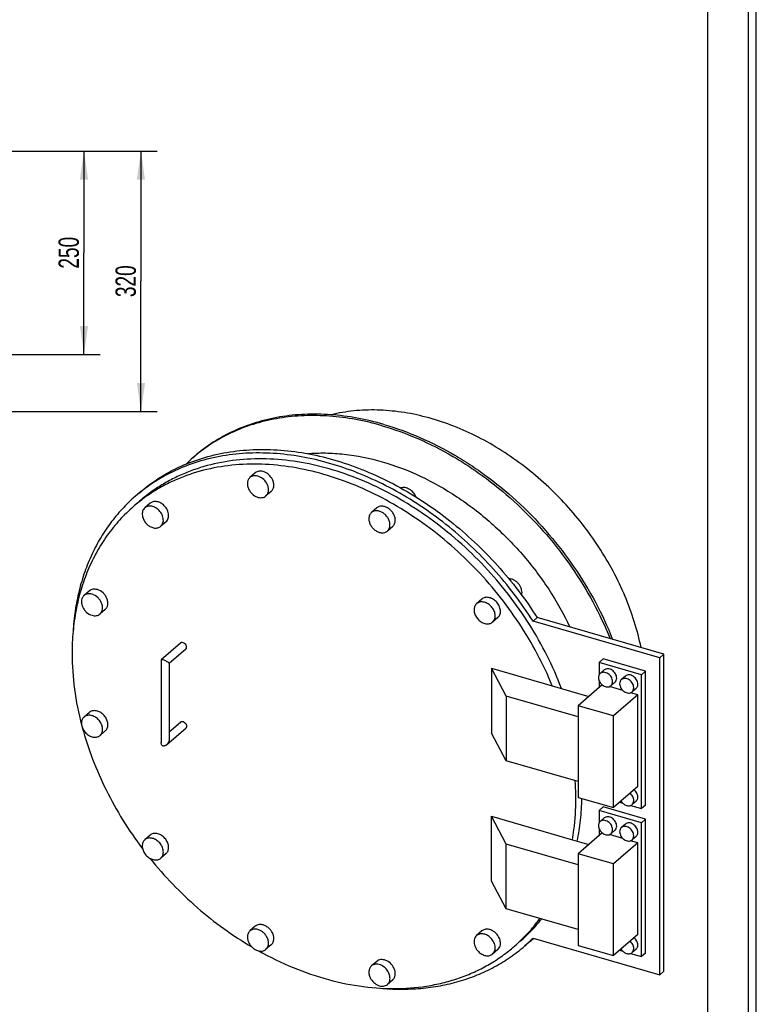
# Model space of a CAD drawing. Header units: millimetres. Extents: x 0 to 2100, y 0 to 2970.
# Tile 3 of 4: x 1195 to 2100, y 646 to 1856. Entities that reach past the tile are written whole.
import ezdxf

# ---------------------------------------------------------------- set-up
doc = ezdxf.new("R2010")
doc.units = ezdxf.units.MM
doc.header["$LTSCALE"] = 193.6
doc.layers.get('0').update_dxf_attribs({"linetype": 'CONTINUOUS'})
doc.layers.add('_2D-BEM', color=7, linetype='CONTINUOUS')
doc.layers.add('_ACHSEN', color=7, linetype='CONTINUOUS')
doc.styles.get("Standard").update_dxf_attribs({"font": 'txt', "width": 0.7})
doc.dimstyles.new('DIMSTYLE_3', dxfattribs={"dimtxt": 25, "dimasz": 35, "dimexe": 2, "dimexo": 1, "dimtad": 1, "dimdec": 1, "dimtxsty": 'Standard', "dimblk": '_FILLED', "dimblk1": '_FILLED', "dimblk2": '_FILLED', "dimcen": 0.09, "dimazin": 2, "dimtp": 0.5, "dimtm": 0.5, "dimtfac": 1, "dimtdec": 1, "dimtofl": 0, "dimtmove": 0, "dimatfit": 3, "dimldrblk": '_FILLED', "dimfxl": 1, "dimtolj": 1, "dimarcsym": 0})

# ---------------------------------------------------------------- blocks, each defined once
blk = doc.blocks.new('_FILLED')
at = {"color": 0, "linetype": 'ByBlock'}
blk.add_solid([(0, 0), (-1, 0.143), (-1, -0.143)], dxfattribs=at)
blk = doc.blocks.new('*D4')
at = {"layer": '_2D-BEM', "color": 2, "linetype": 'Continuous', "transparency": 16777216}
for p, q in [((1019.7, 1694.8), (1293.7, 1694.8)), ((1273.7, 1694.8), (1273.7, 1569.8)), ((1273.7, 1444.8), (1273.7, 1569.8)), ((1003.7, 1444.8), (1293.7, 1444.8))]:
    blk.add_line(p, q, dxfattribs=at)
at = {"layer": '_2D-BEM', "color": 2, "linetype": 'Continuous', "transparency": 16777216, "xscale": 35, "yscale": 35, "zscale": 35}
for p, rotation in [((1273.7, 1694.8), 90), ((1273.7, 1444.8), 270)]:
    blk.add_blockref('_FILLED', p, dxfattribs=dict(at, rotation=rotation))
at = {"layer": '_2D-BEM', "color": 2, "linetype": 'Continuous', "transparency": 16777216, "insert": (1242.4, 1569.8), "char_height": 25, "width": 85.714, "attachment_point": 2, "rotation": 90, "line_spacing_factor": 0.9}
blk.add_mtext('250', dxfattribs=at)
blk = doc.blocks.new('*D8')
at = {"layer": '_2D-BEM', "color": 2, "linetype": 'Continuous', "transparency": 16777216}
for p, q in [((1019.7, 1694.8), (1363.7, 1694.8)), ((1343.7, 1694.8), (1343.7, 1534.8)), ((1343.7, 1374.8), (1343.7, 1534.8)), ((1158.2, 1374.8), (1363.7, 1374.8))]:
    blk.add_line(p, q, dxfattribs=at)
at = {"layer": '_2D-BEM', "color": 2, "linetype": 'Continuous', "transparency": 16777216, "xscale": 35, "yscale": 35, "zscale": 35}
for p, rotation in [((1343.7, 1694.8), 90), ((1343.7, 1374.8), 270)]:
    blk.add_blockref('_FILLED', p, dxfattribs=dict(at, rotation=rotation))
at = {"layer": '_2D-BEM', "color": 2, "linetype": 'Continuous', "transparency": 16777216, "insert": (1312.4, 1534.8), "char_height": 25, "width": 85.714, "attachment_point": 2, "rotation": 90, "line_spacing_factor": 0.9}
blk.add_mtext('320', dxfattribs=at)

msp = doc.modelspace()

# ---------------------------------------------------------------- linework, layer by layer
at = {"color": 7, "linetype": 'Continuous'}
for p, q in [((2100, 0), (2100, 2970)), ((2100, 0), (2100, 2970)), ((1407.76, 1318.08), (1409.76, 1319.81)), ((1341.88, 1274.92), (1336.88, 1270.59)), ((1830.6, 1121.47), (1825.6, 1117.14)), ((1981.46, 1072.15), (1825.6, 1117.14)), ((1986.46, 1076.48), (1830.6, 1121.47)), ((1392.18, 1090.08), (1368.54, 1069.61)), ((1398.73, 1082.52), (1378.51, 1065.01)), ((1368.45, 1069.41), (1368.45, 968.09)), ((1378.45, 1065.08), (1378.45, 972.42)), ((1378.51, 1065.01), (1378.45, 1064.96)), ((1911.74, 1070.63), (1906.74, 1066.3)), ((1906.74, 1066.3), (1906.74, 1050.86)), ((1958.7, 1051.3), (1906.74, 1066.3)), ((1963.7, 1055.63), (1911.74, 1070.63)), ((1981.46, 1072.15), (1986.46, 1076.48)), ((1981.46, 682.44), (1981.46, 1072.15)), ((1986.46, 686.77), (1986.46, 1076.48)), ((1774.34, 1059.2), (1849.29, 1037.56)), ((1774.34, 1059.2), (1774.34, 979.52)), ((1792.64, 1025.05), (1774.34, 1059.2)), ((1963.7, 1055.63), (1958.7, 1051.3)), ((1963.7, 891.08), (1963.7, 1055.63)), ((1906.74, 1044.21), (1906.74, 1035.32)), ((1958.7, 886.75), (1958.7, 1051.3)), ((1849.29, 1037.56), (1894.32, 1024.56)), ((1910.69, 1038.74), (1881.07, 1013.09)), ((1935.94, 1031.89), (1919.51, 1036.63)), ((1954.37, 1026.57), (1945.49, 1029.13)), ((1881.07, 999.52), (1792.64, 1025.05)), ((1792.64, 1025.05), (1792.64, 945.37)), ((1954.37, 1026.57), (1924.37, 1000.59)), ((1954.37, 913.98), (1954.37, 1026.57)), ((1881.07, 1013.09), (1881.07, 900.5)), ((1924.37, 1000.59), (1881.07, 1013.09)), ((1378.45, 981.2), (1392.18, 993.08)), ((1924.37, 888), (1924.37, 1000.59)), ((1375.09, 965.05), (1398.73, 985.52)), ((1792.64, 945.37), (1774.34, 979.52)), ((1881.07, 919.84), (1792.64, 945.37)), ((1954.37, 913.98), (1924.37, 888)), ((1881.07, 900.5), (1924.37, 888)), ((1911.74, 888.76), (1906.74, 884.43)), ((1906.74, 884.43), (1906.74, 868.99)), ((1958.7, 869.43), (1906.74, 884.43)), ((1963.7, 873.76), (1911.74, 888.76)), ((1931.87, 894.5), (1935.94, 893.32)), ((1945.49, 890.57), (1958.7, 886.75)), ((1963.7, 891.08), (1958.7, 886.75)), ((1792.64, 843.18), (1774.34, 877.33)), ((1774.34, 877.33), (1874.02, 848.56)), ((1774.34, 797.66), (1774.34, 877.33)), ((1963.7, 873.76), (1958.7, 869.43)), ((1963.7, 709.22), (1963.7, 873.76)), ((1906.74, 862.34), (1906.74, 853.45)), ((1958.7, 704.89), (1958.7, 869.43)), ((1874.02, 848.56), (1894.32, 842.69)), ((1910.69, 856.87), (1881.07, 831.22)), ((1935.94, 850.02), (1919.51, 854.76)), ((1954.37, 844.7), (1945.49, 847.26)), ((1881.07, 817.65), (1792.64, 843.18)), ((1792.64, 763.51), (1792.64, 843.18)), ((1954.37, 844.7), (1924.37, 818.72)), ((1954.37, 732.12), (1954.37, 844.7)), ((1881.07, 831.22), (1881.07, 718.64)), ((1924.37, 818.72), (1881.07, 831.22)), ((1924.37, 706.14), (1924.37, 818.72)), ((1792.64, 763.51), (1774.34, 797.66)), ((1881.07, 737.98), (1792.64, 763.51)), ((1825.6, 727.43), (1981.46, 682.44)), ((1954.37, 732.12), (1924.37, 706.14)), ((1820.43, 722.33), (1815.43, 718)), ((1881.07, 718.64), (1924.37, 706.14)), ((1931.87, 712.63), (1935.94, 711.46)), ((1945.49, 708.7), (1958.7, 704.89)), ((1963.7, 709.22), (1958.7, 704.89)), ((1981.46, 682.44), (1986.46, 686.77))]:
    msp.add_line(p, q, dxfattribs=at)
at = {"color": 3, "linetype": 'Continuous'}
msp.add_line((2090, 2950), (2090, 0), dxfattribs=at)
at = {"color": 5, "linetype": 'Continuous'}
msp.add_line((2040, 2900), (2040, 50), dxfattribs=at)
at = {"color": 7, "linetype": 'Continuous'}
for centre, radius, start, end in [((1538.48, 1167.13), 199.69, 130.13453, 130.89339), ((1538.61, 1166.98), 199.88, 130.89439, 134.24871), ((1680.59, 873.69), 205.96, 312.73556, 314.75542), ((1685.79, 877.8), 205.67, 310.89362, 312.96805), ((1680.8, 873.46), 205.65, 310.89355, 312.73514)]:
    msp.add_arc(centre, radius, start, end, dxfattribs=at)
for points, knots in [([(1642.16, 1358.89), (1631.34, 1362.02), (1609.72, 1367.13), (1577.17, 1371.31), (1545.33, 1371.82), (1514.58, 1368.65), (1485.26, 1361.82), (1457.73, 1351.41), (1432.31, 1337.53), (1416.95, 1326.04), (1409.76, 1319.81)], [0, 0, 0, 0, 0.1374706, 0.270815, 0.4000655, 0.525454, 0.6474189, 0.766599, 0.8838098, 1, 1, 1, 1]), ([(1640.16, 1357.16), (1629.47, 1360.25), (1608.09, 1365.32), (1575.9, 1369.51), (1544.41, 1370.12), (1513.97, 1367.13), (1484.92, 1360.57), (1457.58, 1350.5), (1432.3, 1337.03), (1416.96, 1325.86), (1409.77, 1319.8)], [0, 0, 0, 0, 0.137378, 0.2706816, 0.3999391, 0.525371, 0.647397, 0.7666311, 0.8838593, 1, 1, 1, 1]), ([(1640.16, 1357.16), (1655.1, 1352.85), (1684.91, 1342.03), (1720.47, 1323.92), (1748.11, 1306.7), (1775.31, 1287.54), (1807.55, 1260.52), (1842.68, 1223.95), (1883.73, 1170.89), (1907.93, 1126.41), (1920.26, 1095.61)], [0, 0, 0, 0, 0.1179075, 0.2397201, 0.3018879, 0.3647305, 0.491888, 0.6201658, 0.748424, 1, 1, 1, 1]), ([(1642.16, 1358.89), (1657.21, 1354.55), (1687.23, 1343.63), (1723.04, 1325.34), (1750.86, 1307.94), (1778.22, 1288.57), (1810.62, 1261.26), (1845.88, 1224.31), (1886.98, 1170.72), (1911.1, 1125.8), (1923.29, 1094.72)], [0, 0, 0, 0, 0.1179344, 0.2397975, 0.3019958, 0.3648695, 0.4920816, 0.6203895, 0.748636, 1, 1, 1, 1]), ([(1825.6, 1117.14), (1811.21, 1139.73), (1786.69, 1171.88), (1749.21, 1210.14), (1709.21, 1244.71), (1665.56, 1273.73), (1619.47, 1295.99), (1584.68, 1308.9), (1549.77, 1317.99), (1515.16, 1323.16), (1486.68, 1324.15), (1464.5, 1322.89), (1443.1, 1320.32), (1417.23, 1314.66), (1392.66, 1305.65), (1374.22, 1296.55), (1356.72, 1286.29), (1344.5, 1277.19), (1336.88, 1270.59)], [0, 0, 0, 0, 0.1396652, 0.2096088, 0.2790939, 0.4151734, 0.4812864, 0.545743, 0.6083754, 0.6690929, 0.7278937, 0.7566147, 0.7849008, 0.8402558, 0.8942834, 0.920934, 0.9474035, 1, 1, 1, 1]), ([(1341.88, 1274.92), (1349.5, 1281.52), (1361.72, 1290.62), (1379.22, 1300.88), (1397.66, 1309.98), (1422.23, 1318.99), (1448.1, 1324.65), (1469.5, 1327.22), (1491.68, 1328.48), (1520.16, 1327.49), (1554.77, 1322.32), (1589.68, 1313.23), (1624.47, 1300.32), (1670.56, 1278.06), (1714.21, 1249.04), (1754.21, 1214.47), (1791.69, 1176.21), (1816.21, 1144.06), (1830.6, 1121.47)], [0, 0, 0, 0, 0.0525965, 0.079066, 0.1057166, 0.1597442, 0.2150992, 0.2433853, 0.2721063, 0.3309071, 0.3916246, 0.454257, 0.5187136, 0.5848266, 0.7209061, 0.7903912, 0.8603348, 1, 1, 1, 1]), ([(1548.23, 1322.96), (1555.65, 1323.58), (1570.75, 1324.08), (1601.66, 1322.13), (1641.19, 1314.09), (1687.86, 1296.28), (1732.98, 1270.77), (1775.17, 1238.38), (1813.13, 1200.1), (1845.68, 1157.14), (1863.32, 1125.88), (1870.92, 1109.84)], [0, 0, 0, 0, 0.0545814, 0.1105876, 0.2268918, 0.3488294, 0.4755549, 0.6057426, 0.7377483, 0.8697688, 1, 1, 1, 1]), ([(1849.29, 1037.56), (1838.26, 1064.42), (1817.41, 1103.37), (1782.75, 1150.75), (1743.63, 1194.93), (1698.83, 1233.22), (1649.89, 1263.94), (1612.16, 1282.58), (1573.74, 1296.69), (1535.22, 1306.05), (1497.17, 1310.5), (1460.19, 1309.95), (1424.84, 1304.4), (1397.03, 1295.6), (1376.26, 1286.16), (1361.5, 1277.96), (1347.56, 1268.64), (1338.82, 1261.69), (1334.62, 1258.05)], [0, 0, 0, 0, 0.1356854, 0.2047837, 0.2740609, 0.4111373, 0.4782116, 0.5437448, 0.6074364, 0.6690784, 0.7285743, 0.7859569, 0.8413999, 0.8952217, 0.9216825, 0.9479169, 0.9739974, 1, 1, 1, 1]), ([(1336.88, 1270.59), (1331.14, 1265.62), (1320.18, 1255.01), (1305.54, 1237.31), (1292.77, 1217.93), (1281.96, 1197.01), (1273.2, 1174.7), (1266.53, 1151.16), (1262, 1126.54), (1260.44, 1109.73), (1260.01, 1101.21)], [0, 0, 0, 0, 0.1191215, 0.2388756, 0.3598678, 0.4826517, 0.6077093, 0.7354361, 0.8661325, 1, 1, 1, 1]), ([(1334.62, 1258.05), (1328.59, 1252.82), (1317.1, 1241.61), (1301.92, 1222.8), (1288.88, 1202.11), (1278.07, 1179.72), (1269.59, 1155.81), (1263.5, 1130.57), (1259.84, 1104.21), (1259.05, 1086.26), (1259.05, 1077.18)], [0, 0, 0, 0, 0.1183828, 0.2374903, 0.3580115, 0.4805674, 0.6056864, 0.7337863, 0.8651654, 1, 1, 1, 1]), ([(1395.45, 1090.63), (1394.87, 1090.8), (1393.96, 1090.88), (1392.85, 1090.55), (1392.38, 1090.25), (1392.18, 1090.08)], [0, 0, 0, 0, 0.5240914, 0.7659654, 1, 1, 1, 1]), ([(1398.73, 1082.52), (1399, 1082.75), (1399.46, 1083.35), (1399.8, 1084.47), (1399.79, 1085.72), (1399.3, 1087.46), (1397.95, 1089.38), (1396.32, 1090.38), (1395.45, 1090.63)], [0, 0, 0, 0, 0.1045639, 0.215056, 0.3348628, 0.4640453, 0.7366779, 1, 1, 1, 1]), ([(1259.05, 1077.18), (1259.05, 1062.62), (1261.14, 1032.95), (1267, 1003.79), (1270.83, 989.19)], [0, 0, 0, 0, 0.4907682, 1, 1, 1, 1]), ([(1368.54, 1069.61), (1368.51, 1069.58), (1368.47, 1069.52), (1368.45, 1069.45), (1368.45, 1069.41)], [0, 0, 0, 0, 0.5064096, 1, 1, 1, 1]), ([(1370.95, 1069.41), (1370.64, 1069.5), (1370.1, 1069.64), (1369.38, 1069.75), (1368.88, 1069.75), (1368.62, 1069.67), (1368.54, 1069.61)], [0, 0, 0, 0, 0.3893588, 0.6829967, 0.8799509, 1, 1, 1, 1]), ([(1377.78, 1066), (1377.63, 1066.13), (1377.27, 1066.41), (1376.41, 1067), (1375.03, 1067.78), (1373.12, 1068.67), (1371.7, 1069.2), (1370.95, 1069.41)], [0, 0, 0, 0, 0.0802408, 0.1753697, 0.4093103, 0.6965642, 1, 1, 1, 1]), ([(1378.45, 1065.08), (1378.45, 1065.15), (1378.41, 1065.29), (1378.2, 1065.62), (1377.96, 1065.84), (1377.78, 1066)], [0, 0, 0, 0, 0.1668369, 0.3862119, 1, 1, 1, 1]), ([(1392.18, 993.08), (1392.38, 993.26), (1392.85, 993.56), (1393.96, 993.89), (1394.87, 993.8), (1395.45, 993.63)], [0, 0, 0, 0, 0.2340346, 0.4759086, 1, 1, 1, 1]), ([(1395.45, 993.63), (1396.32, 993.38), (1397.95, 992.39), (1399.3, 990.46), (1399.79, 988.72), (1399.8, 987.48), (1399.46, 986.36), (1399, 985.76), (1398.73, 985.52)], [0, 0, 0, 0, 0.2633221, 0.5359547, 0.6651372, 0.784944, 0.8954361, 1, 1, 1, 1]), ([(1271.55, 986.5), (1278.7, 960.04), (1293.81, 920.99), (1321.01, 872.24), (1337.09, 848.78), (1345.67, 837.39)], [0, 0, 0, 0, 0.4912789, 0.7442433, 1, 1, 1, 1]), ([(1370.95, 963.76), (1370.53, 963.88), (1369.74, 964.32), (1368.95, 965.42), (1368.53, 966.71), (1368.45, 967.63), (1368.45, 968.09)], [0, 0, 0, 0, 0.2446295, 0.4898653, 0.7414511, 1, 1, 1, 1]), ([(1377.78, 969), (1377.64, 968.63), (1376.98, 967.17), (1376, 965.84), (1375.09, 965.05)], [0, 0, 0, 0, 0.2492363, 1, 1, 1, 1]), ([(1378.45, 972.42), (1378.45, 972.13), (1378.39, 970.97), (1378.1, 969.82), (1377.78, 969)], [0, 0, 0, 0, 0.2464602, 1, 1, 1, 1]), ([(1375.09, 965.05), (1374.79, 964.8), (1374.17, 964.34), (1373.14, 963.83), (1372.04, 963.59), (1371.3, 963.66), (1370.95, 963.76)], [0, 0, 0, 0, 0.258932, 0.5138142, 0.7615501, 1, 1, 1, 1]), ([(1878.26, 898.43), (1878.26, 900.29), (1878.19, 907.78), (1877.86, 915.27), (1877.46, 920.89)], [0, 0, 0, 0, 0.2480969, 1, 1, 1, 1]), ([(1874.02, 848.56), (1874.73, 852.6), (1877.24, 869.1), (1878.26, 885.83), (1878.26, 898.43)], [0, 0, 0, 0, 0.2456173, 1, 1, 1, 1]), ([(1354.95, 825.48), (1372.49, 803.68), (1411.11, 763.47), (1456.26, 730.71), (1479.92, 716.8)], [0, 0, 0, 0, 0.5047741, 1, 1, 1, 1]), ([(1802.7, 717.56), (1808.51, 722.59), (1819.59, 733.36), (1829.37, 745.32), (1833.92, 751.57)], [0, 0, 0, 0, 0.4985821, 1, 1, 1, 1]), ([(1488.41, 711.94), (1502.15, 704.29), (1530.07, 690.73), (1573.31, 675.88), (1616.52, 667.08), (1658.85, 664.53), (1693.05, 667.72), (1719.04, 673.47), (1737.63, 679.29), (1755.4, 686.63), (1772.25, 695.45), (1788.11, 705.7), (1797.97, 713.46), (1802.7, 717.56)], [0, 0, 0, 0, 0.1410301, 0.2775196, 0.408958, 0.5351912, 0.656476, 0.7155156, 0.7736165, 0.8309319, 0.8876368, 0.9439244, 1, 1, 1, 1]), ([(1637.27, 666.08), (1645.74, 665.3), (1662.56, 664.47), (1687.5, 665.46), (1711.7, 668.72), (1734.97, 674.22), (1757.15, 681.93), (1778.11, 691.79), (1797.67, 703.73), (1809.71, 713.05), (1815.43, 718)], [0, 0, 0, 0, 0.1338386, 0.2645149, 0.392231, 0.517287, 0.6400778, 0.7610838, 0.8808569, 1, 1, 1, 1])]:
    msp.add_open_spline(points, degree=3, knots=knots, dxfattribs=at)
at = {"layer": '_ACHSEN', "color": 7, "linetype": 'Continuous'}
for p, q in [((1484.2, 1299.25), (1477.7, 1293.62)), ((1503.84, 1276.57), (1497.34, 1270.94)), ((1342.12, 1264.54), (1334.62, 1258.05)), ((1354.92, 1261.93), (1348.42, 1256.3)), ((1633.48, 1256.15), (1626.98, 1250.52)), ((1374.56, 1239.25), (1368.06, 1233.62)), ((1653.12, 1233.48), (1646.62, 1227.85)), ((1280.28, 1154.19), (1273.78, 1148.56)), ((1762.76, 1144.19), (1756.26, 1138.56)), ((1299.92, 1131.52), (1293.42, 1125.89)), ((1782.4, 1121.52), (1775.9, 1115.89)), ((1913.19, 1057.12), (1908.19, 1052.79)), ((1926.28, 1042), (1921.28, 1037.67)), ((1939.17, 1049.62), (1934.17, 1045.29)), ((1952.26, 1034.5), (1947.26, 1030.17)), ((1280.28, 1004.91), (1273.78, 999.28)), ((1299.92, 982.24), (1293.42, 976.61)), ((1952.26, 895.93), (1947.26, 891.6)), ((1913.19, 875.25), (1908.19, 870.92)), ((1926.28, 860.13), (1921.28, 855.8)), ((1939.17, 867.75), (1934.17, 863.42)), ((1354.92, 854.09), (1348.42, 848.46)), ((1952.26, 852.63), (1947.26, 848.3)), ((1374.56, 831.41), (1368.06, 825.78)), ((1484.2, 742.13), (1477.7, 736.5)), ((1762.76, 736.35), (1756.26, 730.72)), ((1503.84, 719.45), (1497.34, 713.82)), ((1810.2, 724.05), (1802.7, 717.56)), ((1952.26, 714.07), (1947.26, 709.74)), ((1782.4, 713.68), (1775.9, 708.05)), ((1633.48, 699.03), (1626.98, 693.4)), ((1653.12, 676.36), (1646.62, 670.73))]:
    msp.add_line(p, q, dxfattribs=at)
for points, knots in [([(1958.34, 1084.61), (1953.91, 1106.13), (1943.73, 1138.17), (1924.42, 1178.71), (1900.89, 1218.5), (1864.92, 1264.35), (1821.76, 1303.31), (1783.98, 1329.16), (1745.46, 1350.6), (1705.04, 1366.09), (1664.12, 1374.48), (1634.33, 1377.09), (1605.41, 1376.06), (1586.67, 1372.9), (1577.62, 1370.7)], [0, 0, 0, 0, 0.1259515, 0.1910553, 0.257116, 0.3905303, 0.5232783, 0.5885311, 0.652546, 0.7756493, 0.8345409, 0.8915099, 0.946609, 1, 1, 1, 1]), ([(1860.66, 1034.29), (1850.18, 1061.73), (1829.94, 1101.63), (1795.77, 1150.3), (1756.84, 1195.89), (1711.89, 1235.55), (1662.53, 1267.53), (1624.36, 1287.04), (1585.41, 1301.92), (1546.28, 1311.91), (1507.58, 1316.85), (1469.93, 1316.65), (1433.93, 1311.29), (1405.6, 1302.51), (1384.45, 1293.01), (1369.44, 1284.73), (1355.26, 1275.29), (1346.39, 1268.24), (1342.12, 1264.54)], [0, 0, 0, 0, 0.1350307, 0.203967, 0.2731793, 0.4103539, 0.4775585, 0.5432482, 0.6071028, 0.668896, 0.7285163, 0.7859855, 0.8414723, 0.8952969, 0.9217466, 0.9479635, 0.9740219, 1, 1, 1, 1]), ([(1498.77, 1285.53), (1497.72, 1287.64), (1494.87, 1291.43), (1489.98, 1294.63), (1485.76, 1295.78), (1482.74, 1295.87), (1479.96, 1295.18), (1478.37, 1294.2), (1477.7, 1293.62)], [0, 0, 0, 0, 0.2761065, 0.5442807, 0.6690499, 0.7856068, 0.8949433, 1, 1, 1, 1]), ([(1505.27, 1291.16), (1504.22, 1293.26), (1501.37, 1297.06), (1496.48, 1300.26), (1492.26, 1301.41), (1489.24, 1301.5), (1486.46, 1300.81), (1484.87, 1299.83), (1484.2, 1299.25)], [0, 0, 0, 0, 0.2761065, 0.5442807, 0.6690499, 0.7856068, 0.8949433, 1, 1, 1, 1]), ([(1477.7, 1293.62), (1477.26, 1293.24), (1476.45, 1292.38), (1475.18, 1290.3), (1474.36, 1287.14), (1474.66, 1283.04), (1475.62, 1280.34), (1476.27, 1279.03)], [0, 0, 0, 0, 0.1109256, 0.223847, 0.4610895, 0.720279, 1, 1, 1, 1]), ([(1497.34, 1270.94), (1497.78, 1271.32), (1498.58, 1272.18), (1499.85, 1274.25), (1500.68, 1277.41), (1500.38, 1281.52), (1499.42, 1284.21), (1498.77, 1285.53)], [0, 0, 0, 0, 0.1109256, 0.223847, 0.4610895, 0.720279, 1, 1, 1, 1]), ([(1503.84, 1276.57), (1504.28, 1276.95), (1505.08, 1277.81), (1506.35, 1279.88), (1507.18, 1283.04), (1506.88, 1287.15), (1505.92, 1289.84), (1505.27, 1291.16)], [0, 0, 0, 0, 0.1109257, 0.223847, 0.4610895, 0.720279, 1, 1, 1, 1]), ([(1476.27, 1279.03), (1477.31, 1276.92), (1480.16, 1273.12), (1485.06, 1269.93), (1489.28, 1268.78), (1492.3, 1268.69), (1495.07, 1269.38), (1496.66, 1270.35), (1497.34, 1270.94)], [0, 0, 0, 0, 0.2761065, 0.5442807, 0.6690499, 0.7856068, 0.8949433, 1, 1, 1, 1]), ([(1681.61, 1269.77), (1680.82, 1271.7), (1678.58, 1275.31), (1674.57, 1278.72), (1670.92, 1280.48), (1668.16, 1281.22), (1665.46, 1281.37), (1663.73, 1281.04), (1662.94, 1280.78)], [0, 0, 0, 0, 0.2655735, 0.5312857, 0.6584755, 0.7792138, 0.8928527, 1, 1, 1, 1]), ([(1364.73, 1254.33), (1363.47, 1255.43), (1361.38, 1256.82), (1358.37, 1257.98), (1356.13, 1258.45), (1353.94, 1258.53), (1351.88, 1258.2), (1350, 1257.47), (1348.91, 1256.72), (1348.42, 1256.3)], [0, 0, 0, 0, 0.2806823, 0.4144141, 0.5421849, 0.6637418, 0.7795824, 0.8910022, 1, 1, 1, 1]), ([(1371.23, 1259.96), (1369.97, 1261.06), (1367.88, 1262.44), (1364.87, 1263.61), (1362.63, 1264.08), (1360.44, 1264.16), (1358.38, 1263.83), (1356.5, 1263.1), (1355.41, 1262.35), (1354.92, 1261.93)], [0, 0, 0, 0, 0.2806823, 0.4144141, 0.5421849, 0.6637418, 0.7795824, 0.8910022, 1, 1, 1, 1]), ([(1374.56, 1239.25), (1375.18, 1239.79), (1376.3, 1241.09), (1377.37, 1243.48), (1377.82, 1246.21), (1377.57, 1250.18), (1375.66, 1255.19), (1372.88, 1258.53), (1371.23, 1259.96)], [0, 0, 0, 0, 0.1057753, 0.2152769, 0.3312164, 0.4547711, 0.721, 1, 1, 1, 1]), ([(1656.29, 1241.06), (1656.29, 1242.43), (1655.84, 1245.26), (1654.4, 1248.58), (1652.76, 1251.06), (1650.82, 1253.37), (1647.99, 1255.78), (1644.15, 1257.73), (1640.21, 1258.53), (1637.04, 1258.14), (1634.86, 1257.19), (1633.91, 1256.53), (1633.48, 1256.15)], [0, 0, 0, 0, 0.1246324, 0.2578953, 0.3266177, 0.3957887, 0.5324903, 0.6630975, 0.7841233, 0.8950987, 0.9480002, 1, 1, 1, 1]), ([(1348.42, 1256.3), (1347.79, 1255.76), (1346.68, 1254.46), (1345.61, 1252.06), (1345.16, 1249.34), (1345.41, 1245.36), (1347.31, 1240.36), (1350.09, 1237.01), (1351.74, 1235.58)], [0, 0, 0, 0, 0.1057753, 0.2152769, 0.3312164, 0.4547711, 0.721, 1, 1, 1, 1]), ([(1368.06, 1233.62), (1368.68, 1234.16), (1369.8, 1235.46), (1370.87, 1237.86), (1371.32, 1240.58), (1371.07, 1244.55), (1369.16, 1249.56), (1366.38, 1252.9), (1364.73, 1254.33)], [0, 0, 0, 0, 0.1057753, 0.2152769, 0.3312164, 0.4547711, 0.721, 1, 1, 1, 1]), ([(1626.98, 1250.52), (1626.47, 1250.09), (1625.55, 1249.07), (1624.54, 1247.24), (1623.93, 1245.16), (1623.81, 1243.69), (1623.81, 1242.94)], [0, 0, 0, 0, 0.2374169, 0.4804567, 0.7336979, 1, 1, 1, 1]), ([(1649.79, 1235.44), (1649.79, 1236.8), (1649.34, 1239.64), (1647.9, 1242.95), (1646.26, 1245.43), (1644.32, 1247.74), (1641.49, 1250.16), (1637.65, 1252.1), (1633.71, 1252.9), (1630.54, 1252.52), (1628.36, 1251.56), (1627.41, 1250.9), (1626.98, 1250.52)], [0, 0, 0, 0, 0.1246324, 0.2578953, 0.3266177, 0.3957887, 0.5324903, 0.6630975, 0.7841233, 0.8950987, 0.9480002, 1, 1, 1, 1]), ([(1351.74, 1235.58), (1353, 1234.49), (1355.09, 1233.1), (1358.11, 1231.94), (1360.35, 1231.47), (1362.53, 1231.39), (1364.59, 1231.72), (1366.47, 1232.45), (1367.57, 1233.2), (1368.06, 1233.62)], [0, 0, 0, 0, 0.2806823, 0.4144141, 0.5421849, 0.6637418, 0.7795824, 0.8910022, 1, 1, 1, 1]), ([(1623.81, 1242.94), (1623.81, 1241.57), (1624.25, 1238.74), (1625.7, 1235.42), (1627.34, 1232.94), (1629.27, 1230.63), (1632.11, 1228.22), (1635.94, 1226.27), (1639.89, 1225.47), (1643.06, 1225.86), (1645.24, 1226.81), (1646.19, 1227.47), (1646.62, 1227.85)], [0, 0, 0, 0, 0.1246324, 0.2578953, 0.3266177, 0.3957887, 0.5324903, 0.6630975, 0.7841233, 0.8950987, 0.9480002, 1, 1, 1, 1]), ([(1646.62, 1227.85), (1647.12, 1228.29), (1648.05, 1229.3), (1649.05, 1231.13), (1649.66, 1233.21), (1649.79, 1234.68), (1649.79, 1235.44)], [0, 0, 0, 0, 0.2374169, 0.4804567, 0.7336979, 1, 1, 1, 1]), ([(1653.12, 1233.48), (1653.62, 1233.91), (1654.55, 1234.93), (1655.55, 1236.76), (1656.16, 1238.84), (1656.29, 1240.31), (1656.29, 1241.06)], [0, 0, 0, 0, 0.2374169, 0.4804567, 0.7336978, 1, 1, 1, 1]), ([(1811.67, 1148.99), (1811.96, 1150.04), (1812.21, 1152.31), (1811.7, 1155.79), (1810.37, 1159.26), (1808.3, 1162.5), (1805.63, 1165.3), (1802.53, 1167.48), (1799.2, 1168.9), (1796.87, 1169.3), (1795.75, 1169.32)], [0, 0, 0, 0, 0.1121385, 0.2328736, 0.3610638, 0.4939288, 0.6277812, 0.7587517, 0.8835107, 1, 1, 1, 1]), ([(1283.6, 1150.22), (1282.7, 1150.48), (1280.9, 1150.81), (1278.23, 1150.71), (1275.79, 1149.99), (1274.39, 1149.09), (1273.78, 1148.56)], [0, 0, 0, 0, 0.2709665, 0.5256492, 0.7667315, 1, 1, 1, 1]), ([(1290.1, 1155.85), (1289.2, 1156.1), (1287.4, 1156.44), (1284.73, 1156.34), (1282.29, 1155.62), (1280.89, 1154.72), (1280.28, 1154.19)], [0, 0, 0, 0, 0.2709665, 0.5256492, 0.7667315, 1, 1, 1, 1]), ([(1293.42, 1125.89), (1293.82, 1126.24), (1294.57, 1127.03), (1295.78, 1128.9), (1296.66, 1131.74), (1296.61, 1135.49), (1295.53, 1139.34), (1293.52, 1143.01), (1289.89, 1147.21), (1286.2, 1149.46), (1283.6, 1150.22)], [0, 0, 0, 0, 0.0520028, 0.1048068, 0.2150709, 0.3346304, 0.4635463, 0.5991735, 0.7372214, 1, 1, 1, 1]), ([(1299.92, 1131.52), (1300.32, 1131.87), (1301.07, 1132.65), (1302.28, 1134.53), (1303.16, 1137.37), (1303.11, 1141.12), (1302.03, 1144.97), (1300.02, 1148.64), (1296.39, 1152.84), (1292.7, 1155.09), (1290.1, 1155.85)], [0, 0, 0, 0, 0.0520028, 0.1048068, 0.2150709, 0.3346304, 0.4635463, 0.5991735, 0.7372214, 1, 1, 1, 1]), ([(1273.78, 1148.56), (1273.37, 1148.21), (1272.62, 1147.43), (1271.41, 1145.55), (1270.54, 1142.71), (1270.59, 1138.96), (1271.66, 1135.11), (1273.67, 1131.44), (1277.3, 1127.24), (1280.99, 1124.99), (1283.6, 1124.24)], [0, 0, 0, 0, 0.0520028, 0.1048068, 0.2150709, 0.3346304, 0.4635463, 0.5991735, 0.7372214, 1, 1, 1, 1]), ([(1756.26, 1138.56), (1756.12, 1138.45), (1755.6, 1137.96), (1755.13, 1137.41), (1754.83, 1136.97)], [0, 0, 0, 0, 0.2491644, 1, 1, 1, 1]), ([(1777.33, 1117.48), (1777.73, 1118.07), (1778.42, 1119.37), (1779, 1121.55), (1779.13, 1123.91), (1778.72, 1127.26), (1777.1, 1131.44), (1773.81, 1135.79), (1769.53, 1139.05), (1765.45, 1140.57), (1762.23, 1140.82), (1760, 1140.54), (1757.96, 1139.81), (1756.78, 1139.02), (1756.26, 1138.56)], [0, 0, 0, 0, 0.0544622, 0.1113648, 0.1713378, 0.2345393, 0.3688281, 0.5090206, 0.6470998, 0.7758446, 0.8357188, 0.8925347, 0.9469369, 1, 1, 1, 1]), ([(1783.83, 1123.11), (1784.23, 1123.7), (1784.92, 1125), (1785.5, 1127.18), (1785.63, 1129.54), (1785.22, 1132.89), (1783.6, 1137.07), (1780.31, 1141.42), (1776.03, 1144.68), (1771.95, 1146.2), (1768.73, 1146.45), (1766.5, 1146.17), (1764.46, 1145.44), (1763.28, 1144.65), (1762.76, 1144.19)], [0, 0, 0, 0, 0.0544622, 0.1113648, 0.1713378, 0.2345393, 0.3688281, 0.5090206, 0.6470998, 0.7758446, 0.8357188, 0.8925347, 0.9469369, 1, 1, 1, 1]), ([(1283.6, 1124.24), (1284.5, 1123.98), (1286.3, 1123.64), (1288.97, 1123.74), (1291.41, 1124.46), (1292.81, 1125.36), (1293.42, 1125.89)], [0, 0, 0, 0, 0.2709665, 0.5256492, 0.7667315, 1, 1, 1, 1]), ([(1754.83, 1136.97), (1754.42, 1136.38), (1753.74, 1135.08), (1753.16, 1132.9), (1753.02, 1130.54), (1753.43, 1127.19), (1755.05, 1123.01), (1758.35, 1118.66), (1762.63, 1115.4), (1766.71, 1113.88), (1769.92, 1113.63), (1772.16, 1113.91), (1774.19, 1114.64), (1775.37, 1115.43), (1775.9, 1115.89)], [0, 0, 0, 0, 0.0544622, 0.1113648, 0.1713378, 0.2345393, 0.3688281, 0.5090206, 0.6470998, 0.7758446, 0.8357188, 0.8925347, 0.9469369, 1, 1, 1, 1]), ([(1775.9, 1115.89), (1776.03, 1116), (1776.56, 1116.49), (1777.02, 1117.04), (1777.33, 1117.48)], [0, 0, 0, 0, 0.2491644, 1, 1, 1, 1]), ([(1782.4, 1121.52), (1782.53, 1121.63), (1783.06, 1122.12), (1783.52, 1122.67), (1783.83, 1123.11)], [0, 0, 0, 0, 0.2491646, 1, 1, 1, 1]), ([(1908.19, 1052.79), (1907.85, 1052.49), (1907.23, 1051.82), (1906.32, 1050.16), (1906.07, 1048.7), (1906.07, 1047.73)], [0, 0, 0, 0, 0.2380212, 0.4816797, 1, 1, 1, 1]), ([(1923.39, 1042.73), (1923.39, 1044.59), (1922.46, 1047.49), (1920.13, 1050.6), (1917.86, 1052.54), (1915.3, 1053.83), (1912.67, 1054.37), (1910.18, 1054.07), (1908.76, 1053.28), (1908.19, 1052.79)], [0, 0, 0, 0, 0.2564723, 0.3945423, 0.531643, 0.6626316, 0.7840108, 0.8953103, 1, 1, 1, 1]), ([(1928.39, 1047.06), (1928.39, 1048.92), (1927.46, 1051.82), (1925.13, 1054.93), (1922.86, 1056.87), (1920.3, 1058.16), (1917.67, 1058.7), (1915.18, 1058.4), (1913.76, 1057.61), (1913.19, 1057.12)], [0, 0, 0, 0, 0.2564723, 0.3945423, 0.5316431, 0.6626317, 0.7840108, 0.8953103, 1, 1, 1, 1]), ([(1906.07, 1047.73), (1906.07, 1045.86), (1907, 1042.96), (1909.33, 1039.85), (1911.61, 1037.91), (1914.16, 1036.62), (1916.79, 1036.08), (1919.28, 1036.38), (1920.7, 1037.17), (1921.28, 1037.67)], [0, 0, 0, 0, 0.2564723, 0.3945423, 0.531643, 0.6626316, 0.7840108, 0.8953103, 1, 1, 1, 1]), ([(1921.28, 1037.67), (1921.62, 1037.96), (1922.23, 1038.64), (1923.14, 1040.29), (1923.39, 1041.75), (1923.39, 1042.73)], [0, 0, 0, 0, 0.2380212, 0.4816797, 1, 1, 1, 1]), ([(1926.28, 1042), (1926.62, 1042.29), (1927.23, 1042.97), (1928.14, 1044.62), (1928.39, 1046.08), (1928.39, 1047.06)], [0, 0, 0, 0, 0.2380212, 0.4816797, 1, 1, 1, 1]), ([(1934.17, 1045.29), (1933.83, 1044.99), (1933.21, 1044.32), (1932.3, 1042.66), (1932.05, 1041.2), (1932.05, 1040.23)], [0, 0, 0, 0, 0.2380212, 0.4816797, 1, 1, 1, 1]), ([(1949.37, 1035.23), (1949.37, 1037.09), (1948.44, 1039.99), (1946.11, 1043.1), (1943.84, 1045.04), (1941.28, 1046.33), (1938.65, 1046.87), (1936.16, 1046.57), (1934.74, 1045.78), (1934.17, 1045.29)], [0, 0, 0, 0, 0.2564723, 0.3945423, 0.531643, 0.6626316, 0.7840108, 0.8953103, 1, 1, 1, 1]), ([(1954.37, 1039.56), (1954.37, 1041.42), (1953.44, 1044.32), (1951.11, 1047.43), (1948.84, 1049.37), (1946.28, 1050.66), (1943.65, 1051.2), (1941.16, 1050.9), (1939.74, 1050.11), (1939.17, 1049.62)], [0, 0, 0, 0, 0.2564723, 0.3945423, 0.5316431, 0.6626317, 0.7840108, 0.8953103, 1, 1, 1, 1]), ([(1932.05, 1040.23), (1932.05, 1038.36), (1932.98, 1035.46), (1935.31, 1032.35), (1937.59, 1030.41), (1940.14, 1029.12), (1942.78, 1028.58), (1945.26, 1028.88), (1946.68, 1029.67), (1947.26, 1030.17)], [0, 0, 0, 0, 0.2564723, 0.3945423, 0.531643, 0.6626316, 0.7840108, 0.8953103, 1, 1, 1, 1]), ([(1947.26, 1030.17), (1947.6, 1030.46), (1948.21, 1031.14), (1949.12, 1032.79), (1949.37, 1034.25), (1949.37, 1035.23)], [0, 0, 0, 0, 0.2380212, 0.4816797, 1, 1, 1, 1]), ([(1952.26, 1034.5), (1952.6, 1034.79), (1953.21, 1035.47), (1954.12, 1037.12), (1954.37, 1038.58), (1954.37, 1039.56)], [0, 0, 0, 0, 0.2380212, 0.4816797, 1, 1, 1, 1]), ([(1283.6, 1006.7), (1282.99, 1006.52), (1281.8, 1006.05), (1280.75, 1005.32), (1280.28, 1004.91)], [0, 0, 0, 0, 0.5051453, 1, 1, 1, 1]), ([(1299.92, 982.24), (1300.42, 982.67), (1301.32, 983.66), (1302.32, 985.46), (1302.94, 987.49), (1303.15, 989.71), (1302.97, 992.04), (1302.19, 995.25), (1300.28, 999.12), (1296.85, 1003.03), (1293.26, 1005.43), (1290.19, 1006.6), (1287.91, 1007.08), (1285.7, 1007.14), (1284.27, 1006.89), (1283.6, 1006.7)], [0, 0, 0, 0, 0.0526584, 0.1065251, 0.1625907, 0.2214859, 0.2834357, 0.3482878, 0.4842743, 0.6237379, 0.7593696, 0.8239479, 0.8855935, 0.9441891, 1, 1, 1, 1]), ([(1273.78, 999.28), (1273.28, 998.85), (1272.37, 997.86), (1271.37, 996.06), (1270.76, 994.03), (1270.54, 991.81), (1270.72, 989.48), (1271.5, 986.27), (1273.42, 982.4), (1276.85, 978.49), (1280.43, 976.09), (1283.51, 974.92), (1285.78, 974.44), (1288, 974.38), (1289.42, 974.63), (1290.09, 974.82)], [0, 0, 0, 0, 0.0526584, 0.1065251, 0.1625907, 0.2214859, 0.2834357, 0.3482878, 0.4842743, 0.6237379, 0.7593696, 0.8239479, 0.8855935, 0.9441891, 1, 1, 1, 1]), ([(1277.1, 1001.07), (1276.49, 1000.89), (1275.3, 1000.42), (1274.25, 999.69), (1273.78, 999.28)], [0, 0, 0, 0, 0.5051452, 1, 1, 1, 1]), ([(1293.42, 976.61), (1293.92, 977.04), (1294.82, 978.03), (1295.82, 979.83), (1296.44, 981.87), (1296.65, 984.08), (1296.47, 986.41), (1295.69, 989.62), (1293.78, 993.49), (1290.35, 997.4), (1286.76, 999.8), (1283.69, 1000.98), (1281.41, 1001.45), (1279.2, 1001.51), (1277.77, 1001.26), (1277.1, 1001.07)], [0, 0, 0, 0, 0.0526584, 0.1065251, 0.1625907, 0.2214859, 0.2834357, 0.3482878, 0.4842743, 0.6237379, 0.7593696, 0.8239479, 0.8855935, 0.9441891, 1, 1, 1, 1]), ([(1290.09, 974.82), (1290.71, 975), (1291.89, 975.47), (1292.94, 976.2), (1293.42, 976.61)], [0, 0, 0, 0, 0.5051452, 1, 1, 1, 1]), ([(1954.37, 900.99), (1954.37, 902.65), (1953.63, 905.23), (1951.73, 908.13), (1950.45, 909.42), (1949.76, 909.98)], [0, 0, 0, 0, 0.4808633, 0.7397696, 1, 1, 1, 1]), ([(1879.94, 846.84), (1881.71, 855.33), (1884.44, 872.71), (1885.54, 890.27), (1885.71, 899.16)], [0, 0, 0, 0, 0.493626, 1, 1, 1, 1]), ([(1933.71, 896.09), (1934.48, 894.82), (1936.41, 892.56), (1939.58, 890.72), (1942.23, 890.12), (1944.12, 890.14), (1945.84, 890.61), (1946.83, 891.23), (1947.26, 891.6)], [0, 0, 0, 0, 0.2783444, 0.5450977, 0.6689488, 0.785019, 0.8944443, 1, 1, 1, 1]), ([(1949.37, 896.66), (1949.37, 898.32), (1948.64, 900.9), (1946.73, 903.8), (1945.45, 905.08), (1944.76, 905.65)], [0, 0, 0, 0, 0.4808631, 0.7397693, 1, 1, 1, 1]), ([(1947.26, 891.6), (1947.6, 891.9), (1948.21, 892.57), (1949.12, 894.23), (1949.37, 895.69), (1949.37, 896.66)], [0, 0, 0, 0, 0.2380212, 0.4816797, 1, 1, 1, 1]), ([(1952.26, 895.93), (1952.6, 896.23), (1953.21, 896.9), (1954.12, 898.56), (1954.37, 900.02), (1954.37, 900.99)], [0, 0, 0, 0, 0.2380212, 0.4816797, 1, 1, 1, 1]), ([(1923.39, 860.86), (1923.39, 862.73), (1922.46, 865.63), (1920.13, 868.74), (1917.86, 870.67), (1915.3, 871.97), (1912.67, 872.5), (1910.18, 872.21), (1908.76, 871.42), (1908.19, 870.92)], [0, 0, 0, 0, 0.2564723, 0.3945423, 0.531643, 0.6626316, 0.7840108, 0.8953103, 1, 1, 1, 1]), ([(1928.39, 865.19), (1928.39, 867.06), (1927.46, 869.96), (1925.13, 873.07), (1922.86, 875), (1920.3, 876.3), (1917.67, 876.83), (1915.18, 876.54), (1913.76, 875.75), (1913.19, 875.25)], [0, 0, 0, 0, 0.2564723, 0.3945423, 0.5316431, 0.6626317, 0.7840108, 0.8953103, 1, 1, 1, 1]), ([(1908.19, 870.92), (1907.85, 870.63), (1907.23, 869.95), (1906.32, 868.29), (1906.07, 866.83), (1906.07, 865.86)], [0, 0, 0, 0, 0.2380212, 0.4816797, 1, 1, 1, 1]), ([(1906.07, 865.86), (1906.07, 863.99), (1907, 861.09), (1909.33, 857.99), (1911.61, 856.05), (1914.16, 854.75), (1916.79, 854.22), (1919.28, 854.52), (1920.7, 855.3), (1921.28, 855.8)], [0, 0, 0, 0, 0.2564723, 0.3945423, 0.531643, 0.6626316, 0.7840108, 0.8953103, 1, 1, 1, 1]), ([(1921.28, 855.8), (1921.62, 856.09), (1922.23, 856.77), (1923.14, 858.43), (1923.39, 859.89), (1923.39, 860.86)], [0, 0, 0, 0, 0.2380212, 0.4816797, 1, 1, 1, 1]), ([(1926.28, 860.13), (1926.62, 860.42), (1927.23, 861.1), (1928.14, 862.76), (1928.39, 864.22), (1928.39, 865.19)], [0, 0, 0, 0, 0.2380212, 0.4816797, 1, 1, 1, 1]), ([(1934.17, 863.42), (1933.83, 863.13), (1933.21, 862.45), (1932.3, 860.79), (1932.05, 859.33), (1932.05, 858.36)], [0, 0, 0, 0, 0.2380212, 0.4816797, 1, 1, 1, 1]), ([(1949.37, 853.36), (1949.37, 855.23), (1948.44, 858.13), (1946.11, 861.24), (1943.84, 863.17), (1941.28, 864.47), (1938.65, 865), (1936.16, 864.71), (1934.74, 863.92), (1934.17, 863.42)], [0, 0, 0, 0, 0.2564723, 0.3945423, 0.531643, 0.6626316, 0.7840108, 0.8953103, 1, 1, 1, 1]), ([(1954.37, 857.69), (1954.37, 859.56), (1953.44, 862.46), (1951.11, 865.57), (1948.84, 867.5), (1946.28, 868.8), (1943.65, 869.33), (1941.16, 869.04), (1939.74, 868.25), (1939.17, 867.75)], [0, 0, 0, 0, 0.2564723, 0.3945423, 0.5316431, 0.6626317, 0.7840108, 0.8953103, 1, 1, 1, 1]), ([(1348.42, 848.46), (1348.28, 848.34), (1347.76, 847.86), (1347.29, 847.3), (1346.99, 846.86)], [0, 0, 0, 0, 0.2491644, 1, 1, 1, 1]), ([(1369.49, 827.38), (1369.89, 827.96), (1370.58, 829.26), (1371.16, 831.44), (1371.29, 833.8), (1370.88, 837.16), (1369.26, 841.34), (1365.97, 845.68), (1361.69, 848.95), (1357.61, 850.46), (1354.39, 850.71), (1352.16, 850.44), (1350.12, 849.7), (1348.94, 848.91), (1348.42, 848.46)], [0, 0, 0, 0, 0.0544622, 0.1113648, 0.1713378, 0.2345393, 0.3688281, 0.5090206, 0.6470998, 0.7758446, 0.8357188, 0.8925347, 0.9469369, 1, 1, 1, 1]), ([(1375.99, 833.01), (1376.39, 833.59), (1377.08, 834.89), (1377.66, 837.07), (1377.79, 839.43), (1377.38, 842.78), (1375.76, 846.97), (1372.47, 851.31), (1368.19, 854.58), (1364.11, 856.09), (1360.89, 856.34), (1358.66, 856.07), (1356.62, 855.33), (1355.44, 854.54), (1354.92, 854.09)], [0, 0, 0, 0, 0.0544622, 0.1113648, 0.1713378, 0.2345393, 0.3688281, 0.5090206, 0.6470998, 0.7758446, 0.8357188, 0.8925347, 0.9469369, 1, 1, 1, 1]), ([(1932.05, 858.36), (1932.05, 856.49), (1932.98, 853.59), (1935.31, 850.49), (1937.59, 848.55), (1940.14, 847.25), (1942.78, 846.72), (1945.26, 847.02), (1946.68, 847.8), (1947.26, 848.3)], [0, 0, 0, 0, 0.2564723, 0.3945423, 0.531643, 0.6626316, 0.7840108, 0.8953103, 1, 1, 1, 1]), ([(1947.26, 848.3), (1947.6, 848.59), (1948.21, 849.27), (1949.12, 850.93), (1949.37, 852.39), (1949.37, 853.36)], [0, 0, 0, 0, 0.2380212, 0.4816797, 1, 1, 1, 1]), ([(1952.26, 852.63), (1952.6, 852.92), (1953.21, 853.6), (1954.12, 855.26), (1954.37, 856.72), (1954.37, 857.69)], [0, 0, 0, 0, 0.2380212, 0.4816797, 1, 1, 1, 1]), ([(1346.99, 846.86), (1346.58, 846.28), (1345.9, 844.98), (1345.32, 842.8), (1345.18, 840.43), (1345.59, 837.08), (1347.21, 832.9), (1350.51, 828.56), (1354.79, 825.29), (1358.87, 823.78), (1362.08, 823.52), (1364.32, 823.8), (1366.35, 824.54), (1367.53, 825.33), (1368.06, 825.78)], [0, 0, 0, 0, 0.0544622, 0.1113648, 0.1713378, 0.2345393, 0.3688281, 0.5090206, 0.6470998, 0.7758446, 0.8357188, 0.8925347, 0.9469369, 1, 1, 1, 1]), ([(1368.06, 825.78), (1368.19, 825.9), (1368.72, 826.38), (1369.18, 826.93), (1369.49, 827.38)], [0, 0, 0, 0, 0.2491644, 1, 1, 1, 1]), ([(1374.56, 831.41), (1374.69, 831.53), (1375.22, 832.01), (1375.68, 832.56), (1375.99, 833.01)], [0, 0, 0, 0, 0.2491646, 1, 1, 1, 1]), ([(1810.2, 724.05), (1814.89, 728.12), (1823.93, 736.71), (1832.14, 746.1), (1836.02, 750.98)], [0, 0, 0, 0, 0.4990688, 1, 1, 1, 1]), ([(1500.51, 721.41), (1500.51, 722.77), (1500.06, 725.61), (1498.62, 728.92), (1496.98, 731.4), (1495.04, 733.72), (1492.21, 736.13), (1488.37, 738.07), (1484.43, 738.88), (1481.26, 738.49), (1479.08, 737.54), (1478.13, 736.87), (1477.7, 736.5)], [0, 0, 0, 0, 0.1246324, 0.2578953, 0.3266177, 0.3957887, 0.5324903, 0.6630975, 0.7841233, 0.8950987, 0.9480002, 1, 1, 1, 1]), ([(1507.01, 727.04), (1507.01, 728.4), (1506.56, 731.24), (1505.12, 734.55), (1503.48, 737.03), (1501.54, 739.34), (1498.71, 741.76), (1494.87, 743.7), (1490.93, 744.51), (1487.76, 744.12), (1485.58, 743.17), (1484.63, 742.5), (1484.2, 742.13)], [0, 0, 0, 0, 0.1246324, 0.2578953, 0.3266177, 0.3957887, 0.5324903, 0.6630975, 0.7841233, 0.8950987, 0.9480002, 1, 1, 1, 1]), ([(1779.07, 734.39), (1777.81, 735.48), (1775.72, 736.87), (1772.71, 738.03), (1770.47, 738.51), (1768.28, 738.58), (1766.22, 738.25), (1764.34, 737.52), (1763.25, 736.78), (1762.76, 736.35)], [0, 0, 0, 0, 0.2806823, 0.4144141, 0.5421849, 0.6637418, 0.7795824, 0.8910022, 1, 1, 1, 1]), ([(1477.7, 736.5), (1477.19, 736.06), (1476.27, 735.04), (1475.26, 733.21), (1474.65, 731.13), (1474.53, 729.66), (1474.53, 728.91)], [0, 0, 0, 0, 0.2374169, 0.4804567, 0.7336979, 1, 1, 1, 1]), ([(1474.53, 728.91), (1474.53, 727.54), (1474.97, 724.71), (1476.42, 721.4), (1478.06, 718.91), (1479.99, 716.6), (1482.83, 714.19), (1486.66, 712.25), (1490.61, 711.44), (1493.78, 711.83), (1495.96, 712.78), (1496.91, 713.45), (1497.34, 713.82)], [0, 0, 0, 0, 0.1246324, 0.2578953, 0.3266177, 0.3957887, 0.5324903, 0.6630975, 0.7841233, 0.8950987, 0.9480002, 1, 1, 1, 1]), ([(1503.84, 719.45), (1504.34, 719.89), (1505.27, 720.9), (1506.27, 722.73), (1506.88, 724.82), (1507.01, 726.29), (1507.01, 727.04)], [0, 0, 0, 0, 0.2374169, 0.4804567, 0.7336978, 1, 1, 1, 1]), ([(1756.26, 730.72), (1755.63, 730.18), (1754.52, 728.88), (1753.45, 726.49), (1753, 723.77), (1753.25, 719.79), (1755.15, 714.79), (1757.93, 711.44), (1759.58, 710.01)], [0, 0, 0, 0, 0.1057753, 0.2152769, 0.3312164, 0.4547711, 0.721, 1, 1, 1, 1]), ([(1772.57, 728.76), (1771.31, 729.85), (1769.22, 731.24), (1766.21, 732.4), (1763.97, 732.88), (1761.78, 732.95), (1759.72, 732.62), (1757.84, 731.89), (1756.75, 731.15), (1756.26, 730.72)], [0, 0, 0, 0, 0.2806823, 0.4144141, 0.5421849, 0.6637418, 0.7795824, 0.8910022, 1, 1, 1, 1]), ([(1775.9, 708.05), (1776.52, 708.59), (1777.64, 709.89), (1778.71, 712.28), (1779.16, 715), (1778.91, 718.98), (1777, 723.99), (1774.22, 727.33), (1772.57, 728.76)], [0, 0, 0, 0, 0.1057753, 0.2152769, 0.3312164, 0.4547711, 0.721, 1, 1, 1, 1]), ([(1782.4, 713.68), (1783.02, 714.22), (1784.14, 715.52), (1785.21, 717.91), (1785.66, 720.63), (1785.41, 724.61), (1783.5, 729.61), (1780.72, 732.96), (1779.07, 734.39)], [0, 0, 0, 0, 0.1057753, 0.2152769, 0.3312164, 0.4547711, 0.721, 1, 1, 1, 1]), ([(1954.37, 719.13), (1954.37, 720.79), (1953.63, 723.37), (1951.73, 726.26), (1950.45, 727.55), (1949.76, 728.12)], [0, 0, 0, 0, 0.4808633, 0.7397696, 1, 1, 1, 1]), ([(1497.34, 713.82), (1497.84, 714.26), (1498.77, 715.27), (1499.77, 717.1), (1500.38, 719.19), (1500.51, 720.66), (1500.51, 721.41)], [0, 0, 0, 0, 0.2374169, 0.4804567, 0.7336979, 1, 1, 1, 1]), ([(1933.71, 714.22), (1934.48, 712.95), (1936.41, 710.7), (1939.58, 708.86), (1942.23, 708.26), (1944.12, 708.27), (1945.84, 708.75), (1946.83, 709.37), (1947.26, 709.74)], [0, 0, 0, 0, 0.2783444, 0.5450977, 0.6689488, 0.785019, 0.8944443, 1, 1, 1, 1]), ([(1949.37, 714.8), (1949.37, 716.46), (1948.64, 719.04), (1946.73, 721.93), (1945.45, 723.22), (1944.76, 723.79)], [0, 0, 0, 0, 0.4808631, 0.7397693, 1, 1, 1, 1]), ([(1947.26, 709.74), (1947.6, 710.03), (1948.21, 710.71), (1949.12, 712.36), (1949.37, 713.82), (1949.37, 714.8)], [0, 0, 0, 0, 0.2380212, 0.4816797, 1, 1, 1, 1]), ([(1952.26, 714.07), (1952.6, 714.36), (1953.21, 715.04), (1954.12, 716.69), (1954.37, 718.15), (1954.37, 719.13)], [0, 0, 0, 0, 0.2380212, 0.4816797, 1, 1, 1, 1]), ([(1759.58, 710.01), (1760.84, 708.92), (1762.93, 707.53), (1765.95, 706.37), (1768.19, 705.89), (1770.37, 705.82), (1772.43, 706.15), (1774.31, 706.88), (1775.41, 707.62), (1775.9, 708.05)], [0, 0, 0, 0, 0.2806823, 0.4144141, 0.5421849, 0.6637418, 0.7795824, 0.8910022, 1, 1, 1, 1]), ([(1626.98, 693.4), (1626.54, 693.02), (1625.73, 692.16), (1624.46, 690.09), (1623.64, 686.93), (1623.94, 682.82), (1624.9, 680.13), (1625.55, 678.82)], [0, 0, 0, 0, 0.1109256, 0.223847, 0.4610895, 0.720279, 1, 1, 1, 1]), ([(1648.05, 685.31), (1647, 687.42), (1644.15, 691.22), (1639.26, 694.42), (1635.04, 695.57), (1632.02, 695.66), (1629.24, 694.97), (1627.65, 693.99), (1626.98, 693.4)], [0, 0, 0, 0, 0.2761065, 0.5442807, 0.6690499, 0.7856068, 0.8949433, 1, 1, 1, 1]), ([(1654.55, 690.94), (1653.5, 693.05), (1650.65, 696.85), (1645.76, 700.05), (1641.54, 701.2), (1638.52, 701.29), (1635.74, 700.6), (1634.15, 699.62), (1633.48, 699.03)], [0, 0, 0, 0, 0.2761065, 0.5442807, 0.6690499, 0.7856068, 0.8949433, 1, 1, 1, 1]), ([(1653.12, 676.36), (1653.56, 676.74), (1654.36, 677.6), (1655.63, 679.67), (1656.46, 682.83), (1656.16, 686.94), (1655.2, 689.63), (1654.55, 690.94)], [0, 0, 0, 0, 0.1109257, 0.223847, 0.4610895, 0.720279, 1, 1, 1, 1]), ([(1625.55, 678.82), (1626.59, 676.71), (1629.44, 672.91), (1634.34, 669.71), (1638.56, 668.56), (1641.58, 668.47), (1644.35, 669.16), (1645.94, 670.14), (1646.62, 670.73)], [0, 0, 0, 0, 0.2761065, 0.5442807, 0.6690499, 0.7856068, 0.8949433, 1, 1, 1, 1]), ([(1646.62, 670.73), (1647.06, 671.11), (1647.86, 671.97), (1649.13, 674.04), (1649.96, 677.2), (1649.66, 681.31), (1648.7, 684), (1648.05, 685.31)], [0, 0, 0, 0, 0.1109256, 0.223847, 0.4610895, 0.720279, 1, 1, 1, 1])]:
    msp.add_open_spline(points, degree=3, knots=knots, dxfattribs=at)

# ---------------------------------------------------------------- dimensions: what is measured, and where the dimension line sits
at = {"layer": '_2D-BEM', "color": 2, "linetype": 'Continuous'}
for base, p1, p2, angle, picture, middle in [((1273.66, 1694.79), (1002.7, 1444.79), (1018.66, 1694.79), 90, '*D4', (1273.66, 1566.21)), ((1343.66, 1374.79), (1018.66, 1694.79), (1157.16, 1374.79), 270, '*D8', (1343.66, 1531.21))]:
    dim = msp.add_linear_dim(base=base, p1=p1, p2=p2, angle=angle, dimstyle='DIMSTYLE_3', dxfattribs=at)
    dim.commit()
    dim.dimension.update_dxf_attribs({"geometry": picture, "text_midpoint": middle, "dimtype": 160})

doc.saveas('drawing.dxf')
